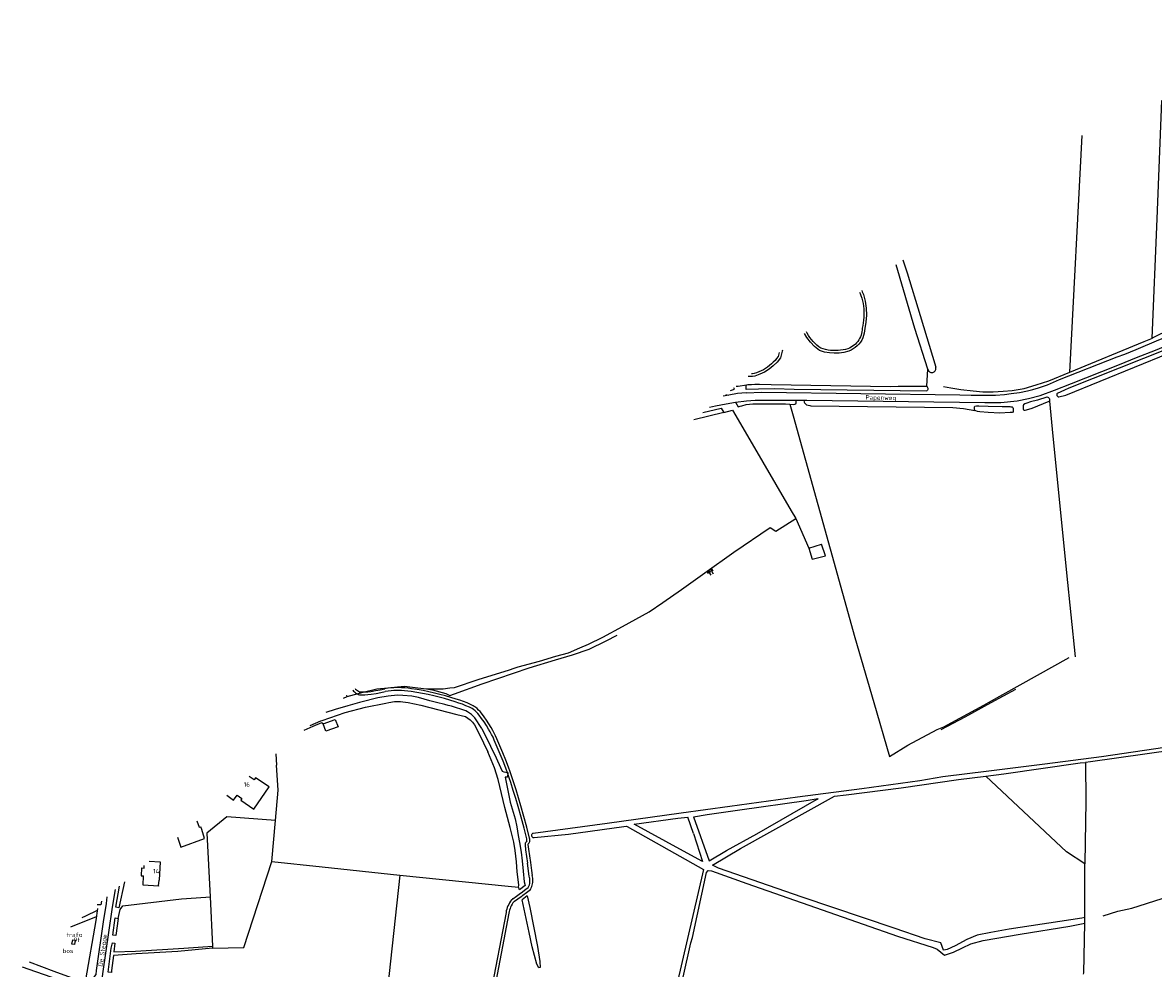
# Model space of a CAD drawing. Header units: metres. Extents: x 233829 to 239427, y 444283 to 448222.
# Tile 131 of 171: x 236835 to 237457, y 447354 to 447874. Entities that reach past the tile are written whole.
import ezdxf

# ---------------------------------------------------------------- set-up
doc = ezdxf.new("R2010")
doc.units = ezdxf.units.M
doc.header["$MEASUREMENT"] = 0
for name, color, linetype in [('BIJGEBOUW', 4, 'Continuous'), ('CULTUURAANDUIDING', 253, 'Continuous'), ('DAKRAND', 4, 'Continuous'), ('DAKRAND-BYG', 4, 'Continuous'), ('FUNKTIEAAND', 253, 'Continuous'), ('HEK', 253, 'Continuous'), ('HOOFDGEBOUW', 4, 'Continuous'), ('HUISNUMMER', 253, 'Continuous'), ('INSTEEKSLOOT', 153, 'Continuous'), ('KANTSLOOT', 153, 'Continuous'), ('KANTVERH', 253, 'Continuous'), ('KANTWATER', 153, 'Continuous'), ('MIDSLTGREPPEL', 253, 'Continuous'), ('OVLIJNOBJ', 253, 'Continuous'), ('RASTER', 253, 'Continuous'), ('STRAATNAAM', 253, 'Continuous'), ('TALUD', 253, 'Continuous')]:
    doc.layers.add(name, color=color, linetype=linetype)
doc.styles.get("Standard").update_dxf_attribs({"font": 'iso.shx'})

# ---------------------------------------------------------------- blocks, each defined once
blk = doc.blocks.new('TA', base_point=(75009.5, 300012))
for p, q in [((75009.5, 300012.5), (75010, 300012.5)), ((75009.5, 300012.25), (75010.5, 300012.25)), ((75009.5, 300012), (75010, 300012)), ((75009.5, 300011.75), (75010.5, 300011.75)), ((75009.5, 300011.5), (75010, 300011.5))]:
    blk.add_line(p, q)

msp = doc.modelspace()

# ---------------------------------------------------------------- linework, layer by layer
at = {"layer": 'BIJGEBOUW'}
msp.add_lwpolyline([(236864.23, 447369.36), (236863.76, 447366.96), (236862.34, 447367.16), (236862.81, 447369.56), (236864.23, 447369.36)], dxfattribs=at)
at = {"layer": 'DAKRAND'}
msp.add_line((236909.9, 447399.16), (236910.26, 447402.26), dxfattribs=at)
msp.add_lwpolyline([(236947.59, 447448.98), (236951.19, 447446.35), (236953.19, 447449.09)], dxfattribs=at)
at = {"layer": 'DAKRAND-BYG'}
for points in [[(237008.85, 447486.66), (237002.05, 447484.2), (237000.57, 447488.3), (237007.2, 447490.7), (237008.85, 447486.66)], [(236931.05, 447434.95), (236932.38, 447431.41), (236933.29, 447431.66)], [(236935.36, 447425.3), (236933.82, 447430.11), (236933.29, 447431.66)], [(236920.42, 447425.92), (236922.29, 447420.55), (236935.36, 447425.3)]]:
    msp.add_lwpolyline(points, dxfattribs=at)
at = {"layer": 'HEK'}
for p, q in [((237267.63, 447584.87), (237274.63, 447587.06)), ((236974.55, 447471.85), (236974.89, 447465.48))]:
    msp.add_line(p, q, dxfattribs=at)
for points in [[(237549.74, 447768.52), (237527.9, 447746.11), (237513.95, 447731.87), (237509.64, 447728.11), (237507.52, 447726.21), (237502.57, 447723.32), (237497.65, 447720.46), (237477.15, 447710.45), (237456.55, 447700.37), (237459.3, 447766.04), (237461.94, 447831.03), (237479.12, 447829.47), (237493.32, 447828.19), (237498.63, 447830.29), (237506.59, 447833.38), (237524.92, 447850.56), (237549.89, 447873.86), (237589.58, 447868.7), (237620.82, 447864.63)], [(236939.72, 447364.88), (236956.84, 447365.39), (236972.25, 447412.63), (236974.25, 447435.11), (236947.58, 447437.16), (236936.55, 447428.24), (236938.34, 447393.21), (236939.72, 447366.1)]]:
    msp.add_lwpolyline(points, dxfattribs=at)
at = {"layer": 'HOOFDGEBOUW'}
for p, q in [((236900.64, 447409.08), (236900.37, 447404.74)), ((236900.37, 447404.74), (236901.82, 447404.65)), ((236900.64, 447409.08), (236902.09, 447408.99)), ((236902.09, 447408.99), (236902.18, 447410.45))]:
    msp.add_line(p, q, dxfattribs=at)
for points in [[(236953.19, 447449.09), (236955.89, 447447.24), (236955.22, 447446.26), (236962.5, 447441.29), (236970.88, 447453.58), (236963.42, 447458.67), (236962.65, 447457.54), (236959.9, 447459.42)], [(236904.87, 447412.73), (236910.89, 447412.35), (236910.26, 447402.26)], [(236909.9, 447399.16), (236909.89, 447399.05), (236901.51, 447399.58), (236901.82, 447404.65)]]:
    msp.add_lwpolyline(points, dxfattribs=at)
at = {"layer": 'INSTEEKSLOOT'}
for p, q in [((237224.64, 447671.59), (237226.78, 447672.26)), ((237226.78, 447672.26), (237226.43, 447673.01)), ((237408.38, 447671.78), (237404.31, 447669.96)), ((237405.15, 447668.08), (237409.14, 447669.07)), ((236993.33, 447487.43), (236999.36, 447489.93)), ((237204.18, 447427.91), (237201.15, 447436.96)), ((237111.64, 447399.31), (237108.52, 447396.96)), ((237112.85, 447393.67), (237109.93, 447391.46)), ((236861.76, 447376.6), (236875.97, 447382.38)), ((237338.26, 447364.45), (237342.39, 447361.08))]:
    msp.add_line(p, q, dxfattribs=at)
for points in [[(237333.22, 447683.28), (237326.03, 447705.65), (237315.72, 447740.64)], [(237319.44, 447743.42), (237321.72, 447736.32), (237328.95, 447712.84), (237337.51, 447684.39)], [(237296.77, 447726.48), (237297.1, 447725.88), (237297.74, 447724.34), (237298.73, 447720.63), (237299.3, 447716.85), (237299.43, 447713.03), (237299.13, 447709.22), (237298.42, 447705.65), (237298.37, 447704.47), (237298.17, 447703.12), (237297.83, 447701.8), (237297.36, 447700.52), (237296.76, 447699.29), (237296.04, 447698.13), (237295.21, 447697.06), (237294.27, 447696.07), (237293.23, 447695.18), (237292.11, 447694.41), (237290.92, 447693.75), (237289.63, 447693.2), (237286.99, 447692.55), (237284.34, 447692.17), (237281.66, 447692.08), (237278.98, 447692.27), (237276.35, 447692.73), (237273.56, 447693.53), (237270.83, 447695.75), (237268.52, 447698.13), (237266.51, 447700.77), (237265.24, 447702.91)], [(237505.69, 447709.84), (237505.66, 447710.25), (237505.52, 447710.53), (237505.31, 447710.7), (237505.04, 447710.8), (237504.36, 447710.8), (237503.64, 447710.59), (237502.58, 447710.14), (237500.7, 447708.94), (237498.47, 447707.98), (237493.34, 447705.74), (237451.81, 447689.15), (237410.7, 447672.81), (237408.38, 447671.78)], [(237409.14, 447669.07), (237465.76, 447692.07), (237471.96, 447694.56), (237489.28, 447701.52), (237503.3, 447707.85), (237504.98, 447708.95), (237505.63, 447709.33), (237505.69, 447709.84)], [(237253.17, 447693.84), (237253.08, 447693.25), (237252.15, 447689.56), (237250.18, 447687.11), (237248.13, 447685.07), (237245.85, 447683.27), (237243.39, 447681.73), (237240.78, 447680.48), (237238.01, 447679.51), (237236.73, 447679.29), (237235.47, 447679.2), (237234.29, 447679.23)], [(237333.22, 447683.28), (237333.33, 447682.89), (237333.51, 447682.53), (237333.75, 447682.21), (237334.05, 447681.93), (237334.39, 447681.71), (237334.76, 447681.56), (237335.16, 447681.48), (237335.56, 447681.47), (237335.96, 447681.54), (237336.34, 447681.67), (237336.69, 447681.88), (237337, 447682.14), (237337.25, 447682.46), (237337.45, 447682.81), (237337.57, 447683.2), (237337.62, 447683.6), (237337.6, 447684), (237337.51, 447684.39)], [(237332.52, 447671.22), (237259.54, 447672.12), (237248.74, 447672.43), (237240.05, 447672.27), (237233.17, 447672.08), (237233.17, 447673.12), (237233.13, 447674.13), (237233.38, 447674.66), (237234.16, 447674.8), (237235.37, 447674.9), (237236.24, 447674.97), (237237.93, 447675.09), (237238.7, 447675.06), (237240.54, 447675), (237247.05, 447674.9), (237312.57, 447673.82), (237316.77, 447674.02), (237332.61, 447673.88)], [(237332.61, 447673.88), (237332.85, 447673.59), (237333.03, 447673.26), (237333.13, 447672.9), (237333.16, 447672.53), (237333.11, 447672.16), (237332.98, 447671.81), (237332.78, 447671.49), (237332.52, 447671.22)], [(237398.84, 447668.07), (237398.53, 447667.93), (237393.45, 447666.35), (237389.62, 447665.3), (237387.63, 447664.69), (237386.54, 447664.19), (237385.82, 447663.78), (237385.63, 447663.14), (237385.54, 447662.34), (237385.52, 447661.8), (237385.54, 447661.37), (237385.7, 447660.99), (237386.06, 447660.85), (237386.6, 447660.83), (237387.37, 447660.94), (237390.49, 447661.91), (237399.86, 447665.67)], [(237398.84, 447668.07), (237399.15, 447667.95), (237399.43, 447667.77), (237399.67, 447667.53), (237399.86, 447667.26), (237399.98, 447666.96), (237400.05, 447666.63), (237400.05, 447666.3), (237399.99, 447665.98), (237399.86, 447665.67)], [(237404.31, 447669.96), (237404.17, 447669.72), (237404.09, 447669.45), (237404.07, 447669.17), (237404.12, 447668.9), (237404.23, 447668.65), (237404.4, 447668.42), (237404.62, 447668.25), (237404.87, 447668.13), (237405.15, 447668.08)], [(237209.37, 447659.49), (237219.52, 447661.78), (237220.85, 447659.53), (237204.35, 447655.52)], [(237380.09, 447660.87), (237380.07, 447660.13), (237380.02, 447659.63), (237379.44, 447659.41), (237378.5, 447659.41), (237372.79, 447659.12), (237366.36, 447659.46), (237361.74, 447659.84), (237360.4, 447660.09), (237359.47, 447660.32), (237359.05, 447660.6), (237358.83, 447661.11), (237358.78, 447661.68), (237358.79, 447662.18), (237358.81, 447662.62), (237358.98, 447662.88), (237359.93, 447663.16), (237361.27, 447663.18), (237366.34, 447663.05), (237374.11, 447662.84), (237375.55, 447662.79), (237376.56, 447662.76), (237378.3, 447662.71), (237378.87, 447662.69), (237379.44, 447662.6), (237379.83, 447662.22), (237380.01, 447661.61), (237380.06, 447661.04), (237380.09, 447660.87)], [(237087.74, 447485.65), (237083.92, 447491.63), (237082.21, 447493.39), (237081.03, 447494.12), (237080, 447494.92), (237078.97, 447495.45), (237071.13, 447498.1), (237069.38, 447498.46), (237067.49, 447498.85), (237062.91, 447500), (237059.27, 447500.92), (237053.05, 447502.69), (237049.27, 447503.44), (237044.42, 447503.92), (237041.47, 447504.04), (237036.33, 447503.43), (237030.7, 447502.54), (237021.35, 447500.22), (237020.6, 447500), (237014.2, 447498.16), (237007.2, 447496.23), (237001.99, 447494.55)], [(236999.36, 447489.93), (237000, 447490.15), (237012.7, 447494.51), (237023.88, 447497.38), (237034.98, 447499.66), (237036.76, 447500), (237039.77, 447500.58), (237043.15, 447500.62), (237044.32, 447500.42), (237045.88, 447500.28), (237047.31, 447500), (237054.31, 447498.6), (237073.99, 447493.41), (237078.83, 447492.35), (237081.39, 447490.45), (237082.62, 447489.23), (237083.77, 447487.68), (237086.38, 447482.73), (237091.14, 447472.98)], [(237087.74, 447485.65), (237092.62, 447476.05), (237095.79, 447469.53), (237098.11, 447464.24), (237098.98, 447462.3), (237099.99, 447461.83), (237102.17, 447461.48), (237101.88, 447459.05), (237100.6, 447458.91), (237103.47, 447445.23), (237106.22, 447436.03), (237107.06, 447431.58), (237107.85, 447426.95), (237108.62, 447422.99), (237109.44, 447417.66), (237110.07, 447412.95), (237110.58, 447407.25), (237111.2, 447401.39), (237111.64, 447399.31)], [(237553.98, 447487.83), (237522.24, 447483.57), (237499.35, 447479.94), (237469.73, 447476.13), (237428.71, 447470.22), (237397.55, 447466.16), (237366.69, 447462.25), (237341.47, 447459.07), (237328.79, 447456.96), (237296.78, 447452.61), (237261.49, 447448.03), (237224.31, 447442.93), (237197.49, 447439.16), (237156.76, 447433.54), (237115.99, 447428.07)], [(237553.85, 447485.35), (237523.86, 447481.02), (237499.73, 447478.06), (237468.05, 447473.89), (237422.68, 447467.38), (237419.87, 447467.12)], [(237107.34, 447406.98), (237106.96, 447412.43), (237106.21, 447418.59), (237105.37, 447423.15), (237103.34, 447431.33), (237100.47, 447442.23), (237096.74, 447457.65), (237094.76, 447464.08), (237091.14, 447472.98)], [(237365, 447459.58), (237374.89, 447460.85), (237416.95, 447466.86), (237419.87, 447467.12)], [(237281.76, 447448.51), (237288.24, 447449.31), (237318.47, 447453.07), (237349.92, 447457.64), (237365, 447459.58)], [(237367.71, 447373.63), (237360.25, 447372.12), (237354.51, 447369.73), (237348.21, 447366.31), (237343.75, 447364.28), (237342.02, 447363.87), (237341.68, 447363.87), (237340.23, 447367.87), (237331.75, 447370.09), (237314.58, 447375.99), (237264.06, 447393.07), (237217.96, 447408.9), (237214.64, 447410.55), (237230.13, 447419.81), (237281.76, 447448.51)], [(237204.24, 447437.17), (237212.94, 447413.01), (237222.32, 447418.62), (237239.01, 447427.85), (237271.92, 447446.77), (237272.89, 447447.31)], [(237204.24, 447437.17), (237211.8, 447438.39), (237229.79, 447440.95), (237266.2, 447446.19), (237272.89, 447447.31)], [(237171.63, 447433.18), (237195.58, 447436.47), (237201.15, 447436.96)], [(237116.57, 447425.74), (237135.45, 447427.65), (237166.01, 447431.92), (237167.38, 447431.98), (237167.74, 447431.93)], [(237167.74, 447431.93), (237209.68, 447408.28), (237195.11, 447344.92), (237192, 447332.13)], [(237204.18, 447427.91), (237209.17, 447412.59), (237196.71, 447419.41), (237171.63, 447433.18)], [(237115.99, 447428.07), (237115.72, 447427.94), (237115.48, 447427.75), (237115.3, 447427.51), (237115.18, 447427.23), (237115.14, 447426.93), (237115.18, 447426.63), (237115.29, 447426.35), (237115.46, 447426.1), (237115.7, 447425.91), (237115.97, 447425.78), (237116.27, 447425.72), (237116.57, 447425.74)], [(237108.52, 447396.96), (237108, 447398.43), (237108.25, 447399.61), (237107.81, 447402.7), (237107.34, 447406.98)], [(237194.64, 447331.74), (237202.83, 447367.85), (237203.61, 447370.83), (237211.41, 447406.59), (237212.4, 447407.6), (237214.22, 447407.45), (237233.62, 447400.48), (237316.47, 447371.53), (237336.05, 447365.33), (237338.26, 447364.45)], [(236891.33, 447401.35), (236888.24, 447387.2), (236886.55, 447387.41), (236888.58, 447399.04)], [(237112.85, 447393.67), (237114.23, 447387.27), (237118.4, 447365.77), (237119.64, 447357.58), (237119.98, 447354.32), (237119.27, 447354.12), (237118.16, 447356.22), (237116.85, 447360.86), (237115.57, 447365.59), (237113.84, 447373.57), (237109.93, 447391.46)], [(236867.96, 447381.8), (236870.04, 447382.67), (236876.48, 447385.8)], [(236878.64, 447390.73), (236878.32, 447388.78), (236876.32, 447388.79)], [(236887.83, 447381.32), (236886.48, 447371.91), (236884.81, 447372.08), (236886.2, 447381.55), (236887.83, 447381.32)], [(237419.52, 447381.81), (237417.8, 447381.5), (237377.83, 447375.38), (237367.71, 447373.63)], [(237342.39, 447361.08), (237347.31, 447362.8), (237352.24, 447365.11), (237356.72, 447367.4), (237363.51, 447369.16), (237383.89, 447372.69), (237411.19, 447376.97), (237419.45, 447378.6)], [(236939.72, 447366.1), (236939.72, 447364.88), (236920.54, 447363.12), (236897.76, 447361.83), (236885.21, 447360.98), (236884.14, 447352.75), (236884.07, 447351.55), (236882.38, 447351.66), (236883.93, 447364.96), (236884.64, 447367.95), (236885.94, 447367.7), (236885.4, 447362.91), (236897.25, 447363.37), (236923.83, 447365), (236939.72, 447366.1)], [(236838.84, 447357.42), (236852.46, 447352.25), (236864.05, 447348.03), (236865.66, 447348.38), (236869.04, 447348.86), (236869.95, 447347.52), (236869.91, 447346.47), (236869.42, 447345.68), (236868.35, 447345.36), (236867.02, 447345.21), (236863.3, 447345.08), (236859.92, 447345.73), (236855.11, 447347.51), (236838.8, 447353.2), (236835.24, 447354.54)]]:
    msp.add_lwpolyline(points, dxfattribs=at)
at = {"layer": 'KANTSLOOT'}
msp.add_lwpolyline([(237340.4, 447485.09), (237353.65, 447492.15), (237368.04, 447500), (237381.5, 447507.35)], dxfattribs=at)
at = {"layer": 'KANTVERH'}
for p, q in [((237018.09, 447507.75), (237018.42, 447507.4)), ((237112.57, 447423.87), (237112.62, 447424.09)), ((237111.59, 447421.69), (237111.9, 447419.09)), ((237111.9, 447419.09), (237112.4, 447415.41)), ((237113.18, 447421.99), (237113.18, 447421.87)), ((237113.18, 447421.87), (237113.49, 447419.3)), ((237113.49, 447419.3), (237113.99, 447415.63)), ((237112.4, 447415.41), (237112.95, 447411.73)), ((237113.94, 447404.47), (237112.95, 447411.73)), ((237113.99, 447415.63), (237114.53, 447411.97)), ((237114.53, 447411.97), (237115.15, 447407.64)), ((237115.15, 447407.64), (237115.46, 447404.95)), ((237112.06, 447397.35), (237113.4, 447398.39)), ((237105.71, 447390.74), (237109.5, 447393.43)), ((237109.12, 447395.13), (237109.52, 447395.42)), ((237109.52, 447395.42), (237112.06, 447397.35)), ((237110.47, 447394.13), (237112.43, 447395.62)), ((237112.43, 447395.62), (237114.56, 447397.26)), ((237101.14, 447384.53), (237092.07, 447336.92)), ((237102.72, 447384.23), (237093.47, 447336.15))]:
    msp.add_line(p, q, dxfattribs=at)
for points in [[(237233.24, 447670.3), (237241.88, 447670.63), (237350.8, 447669.18), (237357.07, 447669.08), (237363.81, 447669.04), (237370.42, 447669.06), (237375.33, 447669.34), (237378.93, 447669.86), (237383.52, 447670.56), (237387.91, 447671.46), (237390.85, 447672.17), (237394.03, 447673.04), (237398.98, 447674.76), (237405.65, 447677.67), (237437.28, 447690.05), (237441.47, 447691.59), (237447.77, 447694.14), (237460.28, 447699.51), (237475.27, 447705.29), (237483.2, 447708.32), (237490.52, 447711.43)], [(237260.72, 447666.27), (237264.88, 447666.21), (237266.53, 447666.19), (237364.55, 447664.92), (237373.38, 447665.01), (237382.29, 447665.83), (237388.51, 447667.11), (237394.9, 447668.79), (237402.88, 447671.69), (237412.19, 447675.52), (237420.14, 447678.52), (237428.87, 447682), (237438.52, 447685.89), (237447.91, 447689.79), (237458.45, 447693.82), (237468.47, 447698.02), (237477.12, 447701.46), (237484.34, 447704.18), (237489.75, 447706.28)], [(237213.11, 447662.46), (237216.28, 447663.16), (237222.22, 447664.28), (237227.37, 447665.09), (237233.47, 447665.9), (237238.25, 447666.18), (237244.35, 447666.26), (237251.1, 447666.31), (237258.92, 447666.3), (237260.72, 447666.27)], [(237233.24, 447670.3), (237228.4, 447669.85), (237223.77, 447668.99), (237220.65, 447668.43)], [(237016.85, 447506.73), (237016.86, 447506.73), (237017.3, 447506.26)], [(237017.3, 447506.26), (237017.78, 447505.82), (237018.3, 447505.42), (237018.84, 447505.06), (237019.42, 447504.75), (237020.01, 447504.49)], [(237018.42, 447507.4), (237018.91, 447506.96), (237019.44, 447506.58), (237020.01, 447506.24), (237020.6, 447505.97)], [(237020.01, 447504.49), (237020.51, 447504.33), (237021.03, 447504.23), (237021.56, 447504.21)], [(237020.6, 447505.97), (237020.9, 447505.88), (237021.21, 447505.82), (237021.52, 447505.81)], [(237021.52, 447505.81), (237023.3, 447505.86), (237025.07, 447505.96), (237026.83, 447506.1)], [(237021.56, 447504.21), (237023.39, 447504.27), (237025.21, 447504.37), (237027.04, 447504.52)], [(237026.83, 447506.1), (237029.38, 447506.55), (237031.91, 447507.05), (237034.43, 447507.61)], [(237027.04, 447504.52), (237029.62, 447504.96), (237032.19, 447505.47), (237034.74, 447506.04)], [(237039.41, 447508.15), (237037.74, 447508.03), (237036.08, 447507.85), (237034.43, 447507.61)], [(237039.49, 447506.55), (237037.9, 447506.43), (237036.32, 447506.27), (237034.74, 447506.04)], [(237043.69, 447508.14), (237042.27, 447508.19), (237040.84, 447508.2), (237039.41, 447508.15)], [(237043.6, 447506.54), (237042.23, 447506.59), (237040.86, 447506.59), (237039.49, 447506.55)], [(237048.88, 447506.02), (237047.13, 447506.24), (237045.37, 447506.42), (237043.6, 447506.54)], [(237049.11, 447507.6), (237047.31, 447507.83), (237045.5, 447508.01), (237043.69, 447508.14)], [(237061.42, 447503.68), (237058.31, 447504.37), (237055.18, 447504.98), (237052.04, 447505.53), (237048.88, 447506.02)], [(237061.78, 447505.24), (237058.63, 447505.93), (237055.47, 447506.56), (237052.29, 447507.11), (237049.11, 447507.6)], [(237073.71, 447501.93), (237070.75, 447502.86), (237067.78, 447503.72), (237064.79, 447504.51), (237061.78, 447505.24)], [(237073.21, 447500.41), (237070.29, 447501.32), (237067.35, 447502.18), (237064.39, 447502.96), (237061.42, 447503.68)], [(237081.04, 447497.46), (237079.11, 447498.26), (237077.16, 447499.02), (237075.19, 447499.74), (237073.21, 447500.41)], [(237081.67, 447498.93), (237079.7, 447499.75), (237077.72, 447500.52), (237075.72, 447501.24), (237073.71, 447501.93)], [(237084.26, 447497.41), (237083.65, 447497.85), (237083.01, 447498.25), (237082.35, 447498.61), (237081.67, 447498.93)], [(237083.28, 447496.14), (237082.57, 447496.65), (237081.82, 447497.09), (237081.04, 447497.46)], [(237086.32, 447493.12), (237085.63, 447493.95), (237084.89, 447494.73), (237084.11, 447495.46), (237083.28, 447496.14)], [(237087.58, 447494.1), (237086.83, 447495.01), (237086.02, 447495.86), (237085.17, 447496.66), (237084.26, 447497.41)], [(237091.58, 447485.41), (237090.36, 447487.4), (237089.07, 447489.35), (237087.72, 447491.26), (237086.32, 447493.12)], [(237092.96, 447486.23), (237091.7, 447488.26), (237090.39, 447490.25), (237089.02, 447492.2), (237087.58, 447494.1)], [(237094.68, 447479.39), (237093.98, 447480.93), (237093.23, 447482.45), (237092.43, 447483.95), (237091.58, 447485.41)], [(237096.15, 447480.03), (237095.42, 447481.62), (237094.65, 447483.18), (237093.83, 447484.72), (237092.96, 447486.23)], [(237101.01, 447463.9), (237099.5, 447467.8), (237097.95, 447471.68), (237096.34, 447475.55), (237094.68, 447479.39)], [(237102.51, 447464.47), (237100.99, 447468.39), (237099.43, 447472.29), (237097.81, 447476.17), (237096.15, 447480.03)], [(237103.77, 447456), (237102.9, 447458.65), (237101.98, 447461.28), (237101.01, 447463.9)], [(237105.29, 447456.49), (237104.41, 447459.16), (237103.48, 447461.82), (237102.51, 447464.47)], [(237107.78, 447442.81), (237106.49, 447447.22), (237105.15, 447451.62), (237103.77, 447456)], [(237109.31, 447443.25), (237108.02, 447447.68), (237106.68, 447452.09), (237105.29, 447456.49)], [(237112.56, 447425.07), (237111.03, 447431), (237109.43, 447436.91), (237107.78, 447442.81)], [(237114.11, 447425.46), (237112.57, 447431.41), (237110.98, 447437.34), (237109.31, 447443.25)], [(237112.57, 447423.87), (237112.24, 447423.47), (237111.95, 447423.05), (237111.7, 447422.6)], [(237112.62, 447424.09), (237112.64, 447424.42), (237112.62, 447424.75), (237112.56, 447425.07)], [(237113.91, 447422.95), (237114.05, 447423.26), (237114.15, 447423.57), (237114.21, 447423.9)], [(237114.21, 447423.9), (237114.24, 447424.42), (237114.21, 447424.95), (237114.11, 447425.46)], [(237111.7, 447422.6), (237111.61, 447422.3), (237111.58, 447422), (237111.59, 447421.69)], [(237113.91, 447422.95), (237113.64, 447422.66), (237113.39, 447422.34), (237113.18, 447421.99)], [(237114.26, 447401.28), (237114.3, 447401.92), (237114.29, 447402.57), (237114.22, 447403.21), (237114.11, 447403.85), (237113.94, 447404.47)], [(237115.85, 447401.12), (237115.9, 447401.89), (237115.89, 447402.67), (237115.81, 447403.44), (237115.67, 447404.2), (237115.46, 447404.95)], [(237113.4, 447398.39), (237113.72, 447399.08), (237113.97, 447399.79), (237114.15, 447400.53), (237114.26, 447401.28)], [(237114.71, 447397.44), (237115.05, 447398.14), (237115.34, 447398.85), (237115.58, 447399.59), (237115.74, 447400.35), (237115.85, 447401.12)], [(236881.64, 447393.24), (236881.12, 447389.49), (236879.49, 447379.5), (236875.75, 447352.65), (236875.45, 447350.53), (236873.67, 447348.14), (236870.44, 447345.21), (236868.11, 447343.69), (236865.35, 447343.22), (236862.32, 447343.67)], [(236873.82, 447306.52), (236875.02, 447318.11), (236876.38, 447326.19), (236878.89, 447346.34), (236879.62, 447352.07), (236882.59, 447373.47), (236884.63, 447387.43), (236886.36, 447397.19)], [(237104.77, 447392.04), (237104.45, 447391.78), (237104.17, 447391.47)], [(237104.79, 447392.06), (237104.78, 447392.05), (237104.77, 447392.04)], [(237104.79, 447392.06), (237106.96, 447393.59), (237109.12, 447395.13)], [(237109.5, 447393.43), (237109.98, 447393.78), (237110.47, 447394.13)], [(237114.56, 447397.26), (237114.64, 447397.35), (237114.71, 447397.44)], [(237102.18, 447388.16), (237101.82, 447387.27), (237101.53, 447386.34), (237101.3, 447385.4), (237101.13, 447384.45)], [(237104.17, 447391.47), (237103.59, 447390.7), (237103.06, 447389.89), (237102.59, 447389.04), (237102.18, 447388.16)], [(237103.65, 447387.53), (237103.33, 447386.73), (237103.07, 447385.91), (237102.86, 447385.07), (237102.72, 447384.23)], [(237105.42, 447390.47), (237104.9, 447389.78), (237104.43, 447389.06), (237104.01, 447388.31), (237103.65, 447387.53)], [(237105.71, 447390.74), (237105.55, 447390.62), (237105.42, 447390.47)]]:
    msp.add_lwpolyline(points, dxfattribs=at)
at = {"layer": 'KANTWATER'}
for points in [[(237295.63, 447725.62), (237296, 447724.84), (237296.38, 447723.88)], [(237296.38, 447723.88), (237296.83, 447722.42), (237297.2, 447720.94), (237297.51, 447719.44), (237297.74, 447717.93), (237297.9, 447716.42), (237297.99, 447714.89), (237298, 447713.37), (237297.95, 447711.84), (237297.82, 447710.32), (237297.62, 447708.81), (237297.35, 447707.31), (237297, 447705.82)], [(237274.24, 447694.82), (237273.12, 447695.67), (237272.05, 447696.57), (237271.03, 447697.53), (237270.07, 447698.54), (237269.15, 447699.6), (237268.3, 447700.71), (237267.5, 447701.86), (237266.76, 447703.05), (237266.38, 447703.76)], [(237297, 447705.82), (237296.97, 447704.85), (237296.85, 447703.88), (237296.66, 447702.92), (237296.39, 447701.99), (237296.05, 447701.08), (237295.63, 447700.2), (237295.14, 447699.36), (237294.58, 447698.56), (237293.96, 447697.81), (237293.28, 447697.11), (237292.55, 447696.47), (237291.77, 447695.89), (237290.94, 447695.38), (237290.07, 447694.93), (237289.17, 447694.56)], [(237251.42, 447692.52), (237251.23, 447691.72), (237250.81, 447690.23)], [(237289.17, 447694.56), (237287.84, 447694.2), (237286.49, 447693.91), (237285.13, 447693.7), (237283.75, 447693.56), (237282.37, 447693.51), (237280.99, 447693.53), (237279.62, 447693.64), (237278.25, 447693.82), (237276.89, 447694.08), (237275.55, 447694.41), (237274.24, 447694.82)], [(237250.81, 447690.23), (237249.98, 447689.14), (237249.1, 447688.09), (237248.15, 447687.1), (237247.15, 447686.17), (237246.11, 447685.29), (237245.01, 447684.47), (237243.87, 447683.71), (237242.69, 447683.02), (237241.47, 447682.39), (237240.22, 447681.83), (237238.94, 447681.35), (237237.64, 447680.93)], [(237237.64, 447680.93), (237236.73, 447680.77), (237236.17, 447680.71)]]:
    msp.add_lwpolyline(points, dxfattribs=at)
at = {"layer": 'MIDSLTGREPPEL'}
msp.add_line((237419.45, 447378.6), (237419.52, 447381.81), dxfattribs=at)
for points in [[(237419.87, 447467.12), (237419.99, 447445.5), (237419.57, 447411.7), (237419.57, 447411.38)], [(237419.52, 447381.81), (237419.54, 447383.08), (237419.57, 447411.38)], [(236869.95, 447347.52), (236875.62, 447380.07), (236876.62, 447386.75)], [(237418.79, 447350.66), (237418.92, 447351.43), (237419.45, 447378.6)]]:
    msp.add_lwpolyline(points, dxfattribs=at)
at = {"layer": 'OVLIJNOBJ'}
msp.add_line((237332.61, 447673.88), (237333.22, 447683.28), dxfattribs=at)
for points in [[(237227.37, 447665.09), (237228.8, 447662.53), (237229.92, 447662.99), (237230.8, 447663.17), (237233.24, 447663.83), (237236.84, 447664.18), (237242.88, 447664.19), (237246.98, 447664.26), (237251.03, 447664.27), (237254.86, 447664.18), (237257.27, 447664.03), (237259.04, 447663.91), (237259.98, 447664.02), (237260.63, 447664.3), (237260.71, 447664.83), (237260.7, 447665.6), (237260.72, 447666.27)], [(237264.88, 447666.21), (237265.15, 447665.16), (237265.34, 447664.79), (237265.67, 447664.41), (237266.48, 447663.78), (237267.25, 447663.55), (237268.21, 447663.25), (237268.78, 447663.1), (237346.89, 447662.26), (237352.84, 447661.6), (237359.05, 447660.6)], [(237057.37, 447507.48), (237066.52, 447507.53), (237070.21, 447508.06), (237072.74, 447508.36), (237085.9, 447512.6), (237102.96, 447518.05), (237105.69, 447518.91), (237107.88, 447519.62), (237119.57, 447522.69), (237128.48, 447525.52), (237135.51, 447527.39), (237141.74, 447530.03), (237146.57, 447532.07), (237154.36, 447535.89), (237165.23, 447541.79), (237179.83, 447549.93), (237187.32, 447554.98), (237197.62, 447562.18), (237210.48, 447571.37), (237226.44, 447582.71), (237246.45, 447596.3), (237249.55, 447594.18), (237260.62, 447601.28)], [(237419.57, 447411.38), (237409.4, 447417.85), (237365, 447459.58)]]:
    msp.add_lwpolyline(points, dxfattribs=at)
at = {"layer": 'RASTER'}
for p, q in [((237221.97, 447669.47), (237223.77, 447668.99)), ((237445.31, 447386.88), (237462.08, 447392.33))]:
    msp.add_line(p, q, dxfattribs=at)
for points in [[(237341.78, 447673.73), (237345.82, 447673), (237351.33, 447672.12), (237358.01, 447671.37), (237363.33, 447670.9), (237369, 447670.85), (237374.58, 447671.14), (237379.62, 447671.55), (237386.14, 447672.76), (237392.71, 447674.76), (237399.65, 447676.92), (237411.34, 447681.72), (237418.08, 447811.79)], [(237411.34, 447681.72), (237452.11, 447698.47), (237456.63, 447700.29)], [(237227.65, 447673.98), (237228.75, 447674.05), (237233.38, 447674.66)], [(237399.98, 447665.72), (237401.56, 447650.25), (237409.37, 447571.27), (237414.22, 447525.09)], [(237220.85, 447659.53), (237225.73, 447660.68), (237234.01, 447646.67), (237258.04, 447605.42), (237260.62, 447601.28), (237267.63, 447584.87), (237269.57, 447578.78), (237276.87, 447580.76), (237274.63, 447587.06)], [(237257.27, 447664.03), (237259.13, 447657.57), (237293.04, 447535.73), (237303.46, 447500), (237312.09, 447470.42), (237322.21, 447476.59), (237338.22, 447485.18), (237341.86, 447486.71), (237364.02, 447498.64), (237366.45, 447500), (237410.89, 447524.76)], [(237070.21, 447503.87), (237072.87, 447504.78), (237088.03, 447510.34), (237113.93, 447519.13), (237128.36, 447523.53), (237137.72, 447526.21), (237146.91, 447529.43), (237156.28, 447533.86), (237162.19, 447536.98)], [(237011.66, 447502.47), (237013.8, 447503.28), (237013.56, 447504.03)], [(237013.8, 447503.28), (237022.51, 447505.72), (237030.09, 447507.53), (237036.34, 447508.13), (237041.38, 447508.71), (237045.36, 447508.93), (237052.59, 447508.13), (237057.37, 447507.48), (237060.78, 447507.02), (237068.06, 447504.94), (237070.21, 447503.87)], [(237000.68, 447488.15), (237000, 447488.7), (236999.71, 447488.93), (236994.87, 447486.74), (236989.93, 447484.64)], [(236974.25, 447435.11), (236975.72, 447451.76), (236974.89, 447465.48)], [(236972.25, 447412.63), (237000, 447409.67), (237042.66, 447405.13), (237035.1, 447334.08), (237031.97, 447305.17)], [(237042.66, 447405.13), (237102.29, 447399.09), (237108, 447398.43)], [(236887.83, 447381.32), (236888.96, 447386.17), (236890.3, 447388.28), (236922.67, 447392.12), (236936.05, 447392.99), (236938.34, 447393.21)], [(237429.64, 447382.8), (237437.64, 447385.25), (237445.31, 447386.88)]]:
    msp.add_lwpolyline(points, dxfattribs=at)

# ---------------------------------------------------------------- block references
at = {"layer": 'TALUD', "xscale": 3.11, "yscale": 3.11, "rotation": 299.8569000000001}
msp.add_blockref('TA', (237212.85, 447573.08), dxfattribs=at)

# ---------------------------------------------------------------- texts
at = {"layer": 'CULTUURAANDUIDING'}
msp.add_text('bos', height=2.5, dxfattribs=at).set_placement((236857.24, 447362.22))
at = {"layer": 'FUNKTIEAAND'}
msp.add_text('trafo', height=2.5, dxfattribs=at).set_placement((236859.37, 447371.03))
at = {"layer": 'HUISNUMMER'}
for s, p in [('16', (236956.85, 447453.71)), ('14', (236907, 447406)), ('9t', (236863.32, 447368.28))]:
    msp.add_text(s, height=2.5, dxfattribs=at).set_placement(p)
at = {"layer": 'STRAATNAAM'}
for s, rotation, p in [('Papenweg', 359.1971, (237298.83, 447666.55)), ('De Stegge', 81.6591, (236879.19, 447354.66))]:
    msp.add_text(s, height=2.5, rotation=rotation, dxfattribs=at).set_placement(p)

doc.saveas('drawing.dxf')
